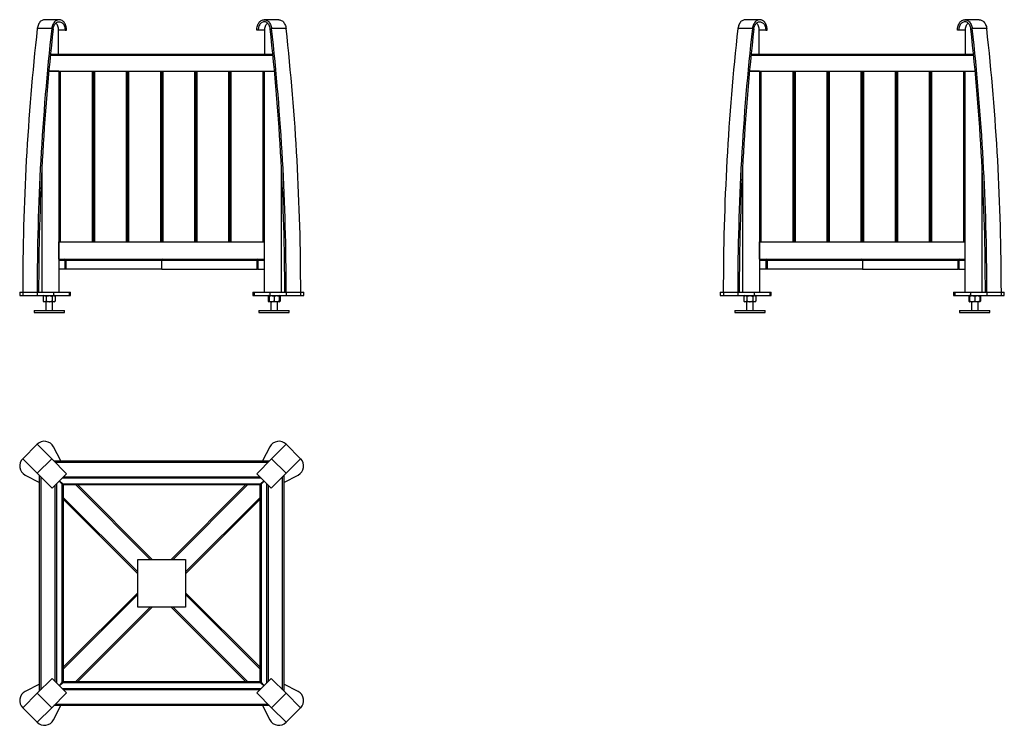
# Model space of a CAD drawing. Header units: millimetres. Extents: x 61 to 254, y 40 to 178.
import ezdxf

# ---------------------------------------------------------------- set-up
doc = ezdxf.new("R2010")
doc.units = ezdxf.units.MM

msp = doc.modelspace()

# ---------------------------------------------------------------- linework, layer by layer
at = {"color": 7, "linetype": 'Continuous', "lineweight": 25}
for p, q in [((69.19, 178.2), (66.36, 178.2)), ((112.07, 178.2), (109.25, 178.2)), ((206.04, 178.2), (203.21, 178.2)), ((248.92, 178.2), (246.1, 178.2)), ((67.74, 176.45), (64.92, 176.45)), ((69.09, 171.47), (69.09, 176.13)), ((70.37, 176.13), (69.09, 176.13)), ((70.37, 176.13), (70.65, 176.13)), ((108.07, 176.13), (107.78, 176.13)), ((109.34, 176.13), (108.07, 176.13)), ((109.34, 171.47), (109.34, 176.13)), ((113.52, 176.45), (110.69, 176.45)), ((204.59, 176.45), (201.77, 176.45)), ((205.94, 171.47), (205.94, 176.13)), ((207.22, 176.13), (205.94, 176.13)), ((207.22, 176.13), (207.5, 176.13)), ((244.92, 176.13), (244.63, 176.13)), ((246.19, 176.13), (244.92, 176.13)), ((246.19, 171.47), (246.19, 176.13)), ((250.37, 176.45), (247.54, 176.45)), ((67.5, 171.47), (110.93, 171.47)), ((204.35, 171.47), (247.78, 171.47)), ((69.15, 168.13), (67.18, 168.13)), ((67.18, 168.13), (111.25, 168.13)), ((69.15, 168.13), (69.15, 125)), ((69.22, 134.8), (69.22, 168.13)), ((75.88, 134.8), (75.88, 168.13)), ((82.55, 134.8), (82.55, 168.13)), ((89.22, 168.13), (89.22, 134.8)), ((95.88, 168.13), (95.88, 134.8)), ((102.55, 168.13), (102.55, 134.8)), ((109.22, 168.13), (109.22, 134.8)), ((109.28, 125), (109.28, 168.13)), ((109.28, 168.13), (111.25, 168.13)), ((206, 168.13), (204.03, 168.13)), ((204.03, 168.13), (248.1, 168.13)), ((206, 168.13), (206, 125)), ((206.07, 134.8), (206.07, 168.13)), ((212.73, 168.13), (212.73, 134.8)), ((219.4, 134.8), (219.4, 168.13)), ((226.07, 134.8), (226.07, 168.13)), ((232.73, 134.8), (232.73, 168.13)), ((239.4, 134.8), (239.4, 168.13)), ((246.07, 168.13), (246.07, 134.8)), ((246.13, 125), (246.13, 168.13)), ((246.13, 168.13), (248.1, 168.13)), ((65.82, 149.37), (65.82, 125)), ((112.62, 125), (112.62, 149.37)), ((202.67, 149.37), (202.67, 125)), ((249.47, 125), (249.47, 149.37)), ((69.15, 131.47), (69.15, 134.8)), ((69.15, 134.8), (109.28, 134.8)), ((109.28, 131.47), (109.28, 134.8)), ((206, 131.47), (206, 134.8)), ((206, 134.8), (246.13, 134.8)), ((246.13, 131.47), (246.13, 134.8)), ((69.15, 131.47), (109.28, 131.47)), ((70.29, 131.27), (69.15, 131.27)), ((70.34, 129.47), (70.34, 131.2)), ((70.48, 131.2), (70.48, 129.47)), ((107.84, 131.2), (89.22, 131.2)), ((89.22, 129.47), (89.22, 131.2)), ((107.84, 129.47), (107.84, 131.2)), ((107.98, 131.2), (107.98, 129.47)), ((109.28, 131.27), (108.03, 131.27)), ((206, 131.47), (246.13, 131.47)), ((207.26, 131.27), (206, 131.27)), ((207.3, 129.47), (207.3, 131.2)), ((207.45, 131.2), (207.45, 129.47)), ((226.07, 131.2), (207.45, 131.2)), ((226.07, 131.2), (226.07, 129.47)), ((244.8, 129.47), (244.8, 131.2)), ((244.95, 131.2), (244.95, 129.47)), ((246.13, 131.27), (244.99, 131.27)), ((70.34, 129.47), (69.15, 129.47)), ((70.48, 129.47), (70.34, 129.47)), ((89.22, 129.47), (70.48, 129.47)), ((89.22, 129.47), (107.84, 129.47)), ((107.98, 129.47), (107.84, 129.47)), ((107.98, 129.47), (109.28, 129.47)), ((207.3, 129.47), (206, 129.47)), ((207.45, 129.47), (207.3, 129.47)), ((226.07, 129.47), (207.45, 129.47)), ((226.07, 129.47), (244.8, 129.47)), ((244.95, 129.47), (244.8, 129.47)), ((244.95, 129.47), (246.13, 129.47)), ((61.48, 125), (61.48, 124.33)), ((61.48, 125), (62.07, 125)), ((61.48, 124.33), (62.07, 124.33)), ((62.07, 125), (62.07, 124.33)), ((62.07, 125), (64.9, 125)), ((62.07, 124.33), (64.9, 124.33)), ((64.9, 125), (64.9, 124.33)), ((64.9, 125), (68.08, 125)), ((64.9, 124.33), (68.08, 124.33)), ((66.27, 124.33), (66.1, 124.19)), ((66.1, 124.19), (66.1, 123.27)), ((66.1, 123.27), (66.27, 123.13)), ((68.24, 123.13), (66.27, 123.13)), ((66.59, 123.13), (66.59, 121.4)), ((66.68, 124.19), (66.68, 123.27)), ((67.83, 124.19), (67.83, 123.27)), ((67.92, 121.4), (67.92, 123.13)), ((68.08, 125), (68.08, 124.33)), ((68.08, 125), (71.15, 125)), ((68.08, 124.33), (71.15, 124.33)), ((68.41, 124.19), (68.24, 124.33)), ((68.24, 123.13), (68.41, 123.27)), ((68.41, 124.19), (68.41, 123.27)), ((71.15, 125), (71.15, 124.33)), ((71.15, 125), (71.39, 125)), ((71.15, 124.33), (71.39, 124.33)), ((71.39, 124.33), (71.39, 125)), ((107.05, 125), (107.05, 124.33)), ((107.05, 125), (107.28, 125)), ((107.05, 124.33), (107.28, 124.33)), ((107.28, 125), (107.28, 124.33)), ((107.28, 125), (110.35, 125)), ((107.28, 124.33), (110.35, 124.33)), ((110.18, 124.32), (110.02, 124.19)), ((110.02, 124.19), (110.02, 123.27)), ((110.02, 123.27), (110.18, 123.14)), ((110.19, 124.33), (110.18, 124.32)), ((110.18, 124.19), (110.18, 123.27)), ((110.18, 123.14), (110.19, 123.13)), ((111.18, 123.13), (110.19, 123.13)), ((110.35, 125), (110.35, 124.33)), ((110.35, 125), (113.54, 125)), ((110.35, 124.33), (113.54, 124.33)), ((110.51, 123.13), (110.51, 121.4)), ((111.18, 124.19), (111.18, 123.27)), ((112.17, 123.13), (111.18, 123.13)), ((111.85, 121.4), (111.85, 123.13)), ((112.18, 124.32), (112.17, 124.33)), ((112.17, 123.13), (112.18, 123.14)), ((112.33, 124.19), (112.18, 124.32)), ((112.18, 124.19), (112.18, 123.27)), ((112.18, 123.14), (112.33, 123.27)), ((112.33, 124.19), (112.33, 123.27)), ((113.54, 125), (113.54, 124.33)), ((113.54, 125), (116.36, 125)), ((113.54, 124.33), (116.36, 124.33)), ((116.36, 125), (116.36, 124.33)), ((116.36, 125), (116.95, 125)), ((116.36, 124.33), (116.95, 124.33)), ((116.95, 124.33), (116.95, 125)), ((198.33, 125), (198.33, 124.33)), ((198.33, 125), (198.92, 125)), ((198.33, 124.33), (198.92, 124.33)), ((198.92, 125), (198.92, 124.33)), ((198.92, 125), (201.75, 125)), ((198.92, 124.33), (201.75, 124.33)), ((201.75, 125), (201.75, 124.33)), ((201.75, 125), (204.93, 125)), ((201.75, 124.33), (204.93, 124.33)), ((203.11, 124.33), (202.95, 124.19)), ((202.95, 124.19), (202.95, 123.27)), ((202.95, 123.27), (203.11, 123.13)), ((205.09, 123.13), (203.11, 123.13)), ((203.44, 123.13), (203.44, 121.4)), ((203.53, 124.19), (203.53, 123.27)), ((204.68, 124.19), (204.68, 123.27)), ((204.77, 121.4), (204.77, 123.13)), ((204.93, 125), (204.93, 124.33)), ((204.93, 125), (208, 125)), ((204.93, 124.33), (208, 124.33)), ((205.26, 124.19), (205.09, 124.33)), ((205.09, 123.13), (205.26, 123.27)), ((205.26, 124.19), (205.26, 123.27)), ((208, 125), (208, 124.33)), ((208, 125), (208.24, 125)), ((208, 124.33), (208.24, 124.33)), ((208.24, 124.33), (208.24, 125)), ((243.9, 125), (243.9, 124.33)), ((243.9, 125), (244.13, 125)), ((243.9, 124.33), (244.13, 124.33)), ((244.13, 125), (244.13, 124.33)), ((244.13, 125), (247.2, 125)), ((244.13, 124.33), (247.2, 124.33)), ((247.03, 124.32), (246.87, 124.19)), ((246.87, 124.19), (246.87, 123.27)), ((246.87, 123.27), (247.03, 123.14)), ((247.04, 124.33), (247.03, 124.32)), ((247.03, 124.19), (247.03, 123.27)), ((247.03, 123.14), (247.04, 123.13)), ((248.03, 123.13), (247.04, 123.13)), ((247.2, 125), (247.2, 124.33)), ((247.2, 125), (250.39, 125)), ((247.2, 124.33), (250.39, 124.33)), ((247.36, 123.13), (247.36, 121.4)), ((248.03, 124.19), (248.03, 123.27)), ((249.02, 123.13), (248.03, 123.13)), ((248.7, 121.4), (248.7, 123.13)), ((249.03, 124.32), (249.02, 124.33)), ((249.02, 123.13), (249.03, 123.14)), ((249.18, 124.19), (249.03, 124.32)), ((249.03, 124.19), (249.03, 123.27)), ((249.03, 123.14), (249.18, 123.27)), ((249.18, 124.19), (249.18, 123.27)), ((250.39, 125), (250.39, 124.33)), ((250.39, 125), (253.21, 125)), ((250.39, 124.33), (253.21, 124.33)), ((253.21, 125), (253.21, 124.33)), ((253.21, 125), (253.8, 125)), ((253.21, 124.33), (253.8, 124.33)), ((253.8, 124.33), (253.8, 125)), ((64.29, 121.4), (64.29, 121)), ((64.29, 121.4), (70.22, 121.4)), ((70.22, 121), (70.22, 121.4)), ((108.21, 121.4), (108.21, 121)), ((108.21, 121.4), (114.15, 121.4)), ((114.15, 121), (114.15, 121.4)), ((201.14, 121.4), (201.14, 121)), ((201.14, 121.4), (207.07, 121.4)), ((207.07, 121), (207.07, 121.4)), ((245.06, 121.4), (245.06, 121)), ((245.06, 121.4), (251, 121.4)), ((251, 121), (251, 121.4)), ((64.29, 121), (70.22, 121)), ((108.21, 121), (114.15, 121)), ((201.14, 121), (207.07, 121)), ((245.06, 121), (251, 121)), ((64.9, 95.31), (62.07, 92.48)), ((67.74, 92.46), (64.9, 95.31)), ((69.54, 92.04), (68.08, 94.82)), ((110.35, 94.82), (108.89, 92.04)), ((110.69, 92.46), (113.54, 95.31)), ((116.36, 92.48), (113.54, 95.31)), ((64.92, 89.63), (62.07, 92.48)), ((64.92, 89.63), (67.74, 92.46)), ((70.65, 89.56), (67.74, 92.46)), ((107.78, 89.56), (110.69, 92.46)), ((110.69, 92.46), (113.52, 89.63)), ((113.52, 89.63), (116.36, 92.48)), ((68.17, 92.04), (110.27, 92.04)), ((62.55, 89.3), (65.34, 87.84)), ((67.82, 86.73), (64.92, 89.63)), ((65.34, 47.11), (65.34, 89.21)), ((67.82, 86.73), (70.65, 89.56)), ((108.64, 88.71), (69.8, 88.71)), ((107.78, 89.56), (110.61, 86.73)), ((110.61, 86.73), (113.52, 89.63)), ((113.1, 87.84), (115.88, 89.3)), ((113.1, 89.21), (113.1, 47.11)), ((68.67, 87.58), (68.67, 48.74)), ((69.8, 87.49), (69.19, 88.1)), ((69.27, 88.18), (69.88, 87.57)), ((69.8, 48.83), (69.8, 87.49)), ((69.8, 87.49), (70, 87.29)), ((69.88, 87.57), (108.55, 87.57)), ((70.08, 87.37), (69.88, 87.57)), ((70, 87.29), (70, 49.03)), ((108.35, 87.37), (70.08, 87.37)), ((72.83, 87.37), (87.38, 72.83)), ((91.06, 72.83), (105.6, 87.37)), ((108.55, 87.57), (108.35, 87.37)), ((108.43, 87.29), (108.63, 87.49)), ((108.43, 49.03), (108.43, 87.29)), ((108.55, 87.57), (109.16, 88.18)), ((109.24, 88.1), (108.63, 87.49)), ((108.63, 87.49), (108.63, 48.83)), ((109.76, 48.74), (109.76, 87.58)), ((84.55, 70), (70, 84.55)), ((108.43, 84.55), (93.88, 70)), ((84.55, 63.49), (84.55, 72.83)), ((84.55, 72.83), (93.88, 72.83)), ((93.88, 72.83), (93.88, 63.49)), ((70, 51.78), (84.55, 66.32)), ((93.88, 66.32), (108.43, 51.78)), ((87.38, 63.49), (72.83, 48.95)), ((93.88, 63.49), (84.55, 63.49)), ((105.6, 48.95), (91.06, 63.49)), ((65.34, 48.49), (62.55, 47.03)), ((67.82, 49.59), (64.92, 46.69)), ((70.65, 46.77), (67.82, 49.59)), ((69.19, 48.22), (69.8, 48.83)), ((69.88, 48.75), (69.27, 48.14)), ((70, 49.03), (69.8, 48.83)), ((69.88, 48.75), (70.08, 48.95)), ((108.55, 48.75), (69.88, 48.75)), ((70.08, 48.95), (108.35, 48.95)), ((110.61, 49.59), (107.78, 46.77)), ((108.35, 48.95), (108.55, 48.75)), ((108.63, 48.83), (108.43, 49.03)), ((109.16, 48.14), (108.55, 48.75)), ((108.63, 48.83), (109.24, 48.22)), ((110.61, 49.59), (113.52, 46.69)), ((115.88, 47.03), (113.1, 48.49)), ((64.92, 46.69), (62.07, 43.84)), ((67.74, 43.86), (64.92, 46.69)), ((70.65, 46.77), (67.74, 43.86)), ((69.8, 47.62), (108.64, 47.62)), ((107.78, 46.77), (110.69, 43.86)), ((113.52, 46.69), (110.69, 43.86)), ((113.52, 46.69), (116.36, 43.84)), ((68.08, 41.5), (69.54, 44.28)), ((110.27, 44.28), (68.17, 44.28)), ((108.89, 44.28), (110.35, 41.5)), ((62.07, 43.84), (64.9, 41.01)), ((67.74, 43.86), (64.9, 41.01)), ((110.69, 43.86), (113.54, 41.01)), ((113.54, 41.01), (116.36, 43.84))]:
    msp.add_line(p, q, dxfattribs=at)
at = {"color": 8, "linetype": 'Continuous', "lineweight": 25}
for p, q in [((110.96, 171.2), (67.48, 171.2)), ((247.81, 171.2), (204.32, 171.2)), ((69.42, 168.13), (69.42, 134.8)), ((75.68, 134.8), (75.68, 168.13)), ((76.08, 168.13), (76.08, 134.8)), ((82.35, 134.8), (82.35, 168.13)), ((82.75, 168.13), (82.75, 134.8)), ((89.02, 134.8), (89.02, 168.13)), ((89.42, 168.13), (89.42, 134.8)), ((95.68, 134.8), (95.68, 168.13)), ((96.08, 168.13), (96.08, 134.8)), ((102.35, 134.8), (102.35, 168.13)), ((102.75, 168.13), (102.75, 134.8)), ((109.02, 134.8), (109.02, 168.13)), ((206.27, 168.13), (206.27, 134.8)), ((212.53, 134.8), (212.53, 168.13)), ((212.93, 168.13), (212.93, 134.8)), ((219.2, 134.8), (219.2, 168.13)), ((219.6, 168.13), (219.6, 134.8)), ((225.87, 134.8), (225.87, 168.13)), ((226.27, 168.13), (226.27, 134.8)), ((232.53, 134.8), (232.53, 168.13)), ((232.93, 168.13), (232.93, 134.8)), ((239.2, 134.8), (239.2, 168.13)), ((239.6, 168.13), (239.6, 134.8)), ((245.87, 134.8), (245.87, 168.13)), ((70.34, 131.2), (69.15, 131.2)), ((89.22, 131.2), (70.48, 131.2)), ((109.28, 131.2), (107.98, 131.2)), ((207.3, 131.2), (206, 131.2)), ((244.8, 131.2), (226.07, 131.2)), ((246.13, 131.2), (244.95, 131.2)), ((110, 91.77), (68.43, 91.77)), ((65.6, 88.95), (65.6, 47.38)), ((70.07, 88.97), (108.37, 88.97)), ((112.83, 47.38), (112.83, 88.95)), ((68.4, 49.01), (68.4, 87.31)), ((87, 72.83), (72.46, 87.37)), ((105.98, 87.37), (91.43, 72.83)), ((110.03, 87.31), (110.03, 49.01)), ((70, 84.92), (84.55, 70.38)), ((93.88, 70.38), (108.43, 84.92)), ((84.55, 65.95), (70, 51.4)), ((108.43, 51.4), (93.88, 65.95)), ((72.46, 48.95), (87, 63.49)), ((91.43, 63.49), (105.98, 48.95)), ((108.37, 47.35), (70.07, 47.35)), ((68.43, 44.55), (110, 44.55))]:
    msp.add_line(p, q, dxfattribs=at)
at = {"color": 7, "linetype": 'Continuous', "lineweight": 25, "flags": 128}
for points in [[(66.36, 178.2), (66.32, 178.2), (66.16, 178.18), (66.01, 178.14), (65.86, 178.07), (65.72, 177.99), (65.58, 177.88), (65.45, 177.75), (65.34, 177.61), (65.23, 177.45), (65.14, 177.27), (65.06, 177.08), (65, 176.88), (64.95, 176.67), (64.92, 176.45)], [(70.65, 176.13), (70.64, 176.35), (70.62, 176.57), (70.57, 176.78), (70.52, 176.99), (70.45, 177.18), (70.36, 177.37), (70.26, 177.54), (70.15, 177.69), (70.03, 177.82), (69.89, 177.94), (69.75, 178.04), (69.61, 178.11), (69.46, 178.16), (69.3, 178.19), (69.15, 178.2), (68.99, 178.18), (68.84, 178.14), (68.69, 178.07), (68.55, 177.99), (68.41, 177.88), (68.28, 177.75), (68.17, 177.61), (68.06, 177.45), (67.97, 177.27), (67.89, 177.08), (67.82, 176.88), (67.78, 176.67), (67.74, 176.45)], [(68.02, 176.39), (68.05, 176.59), (68.1, 176.77), (68.16, 176.95), (68.24, 177.12), (68.33, 177.27), (68.43, 177.41), (68.54, 177.53), (68.67, 177.63), (68.79, 177.7), (68.93, 177.76), (69.07, 177.79), (69.21, 177.8), (69.35, 177.78), (69.49, 177.74), (69.62, 177.68), (69.75, 177.6), (69.87, 177.49), (69.98, 177.37), (70.08, 177.23), (70.16, 177.07), (70.23, 176.9), (70.29, 176.72), (70.33, 176.53), (70.36, 176.33), (70.37, 176.13)], [(69.09, 176.13), (69.08, 176.34), (69.06, 176.54), (69.01, 176.74), (68.95, 176.93), (68.87, 177.1), (68.78, 177.27), (68.67, 177.41), (68.55, 177.53), (68.55, 177.54)], [(107.78, 176.13), (107.79, 176.35), (107.82, 176.57), (107.86, 176.78), (107.92, 176.99), (107.99, 177.18), (108.07, 177.37), (108.17, 177.54), (108.29, 177.69), (108.41, 177.82), (108.54, 177.94), (108.68, 178.04), (108.83, 178.11), (108.98, 178.16), (109.13, 178.19), (109.29, 178.2), (109.44, 178.18), (109.6, 178.14), (109.75, 178.07), (109.89, 177.99), (110.02, 177.88), (110.15, 177.75), (110.27, 177.61), (110.37, 177.45), (110.47, 177.27), (110.55, 177.08), (110.61, 176.88), (110.66, 176.67), (110.69, 176.45)], [(110.41, 176.39), (110.38, 176.59), (110.33, 176.77), (110.27, 176.95), (110.2, 177.12), (110.11, 177.27), (110, 177.41), (109.89, 177.53), (109.77, 177.63), (109.64, 177.7), (109.5, 177.76), (109.37, 177.79), (109.22, 177.8), (109.08, 177.78), (108.95, 177.74), (108.81, 177.68), (108.69, 177.6), (108.57, 177.49), (108.46, 177.37), (108.36, 177.23), (108.27, 177.07), (108.2, 176.9), (108.14, 176.72), (108.1, 176.53), (108.08, 176.33), (108.07, 176.13)], [(109.34, 176.13), (109.35, 176.34), (109.38, 176.54), (109.42, 176.74), (109.48, 176.93), (109.56, 177.1), (109.65, 177.27), (109.76, 177.41), (109.88, 177.53), (109.88, 177.54)], [(112.07, 178.2), (112.12, 178.2), (112.27, 178.18), (112.42, 178.14), (112.57, 178.07), (112.72, 177.99), (112.85, 177.88), (112.98, 177.75), (113.1, 177.61), (113.2, 177.45), (113.29, 177.27), (113.37, 177.08), (113.44, 176.88), (113.49, 176.67), (113.52, 176.45)], [(203.21, 178.2), (203.17, 178.2), (203.01, 178.18), (202.86, 178.14), (202.71, 178.07), (202.57, 177.99), (202.43, 177.88), (202.3, 177.75), (202.19, 177.61), (202.08, 177.45), (201.99, 177.27), (201.91, 177.08), (201.85, 176.88), (201.8, 176.67), (201.77, 176.45)], [(207.5, 176.13), (207.49, 176.35), (207.47, 176.57), (207.42, 176.78), (207.37, 176.99), (207.3, 177.18), (207.21, 177.37), (207.11, 177.54), (207, 177.69), (206.88, 177.82), (206.74, 177.94), (206.6, 178.04), (206.46, 178.11), (206.31, 178.16), (206.15, 178.19), (206, 178.2), (205.84, 178.18), (205.69, 178.14), (205.54, 178.07), (205.4, 177.99), (205.26, 177.88), (205.13, 177.75), (205.01, 177.61), (204.91, 177.45), (204.82, 177.27), (204.74, 177.08), (204.67, 176.88), (204.63, 176.67), (204.59, 176.45)], [(204.87, 176.39), (204.9, 176.59), (204.95, 176.77), (205.01, 176.95), (205.09, 177.12), (205.18, 177.27), (205.28, 177.41), (205.39, 177.53), (205.51, 177.63), (205.64, 177.7), (205.78, 177.76), (205.92, 177.79), (206.06, 177.8), (206.2, 177.78), (206.34, 177.74), (206.47, 177.68), (206.6, 177.6), (206.72, 177.49), (206.83, 177.37), (206.93, 177.23), (207.01, 177.07), (207.08, 176.9), (207.14, 176.72), (207.18, 176.53), (207.21, 176.33), (207.22, 176.13)], [(205.94, 176.13), (205.93, 176.34), (205.91, 176.54), (205.86, 176.74), (205.8, 176.93), (205.72, 177.1), (205.63, 177.27), (205.52, 177.41), (205.4, 177.53), (205.4, 177.54)], [(244.63, 176.13), (244.64, 176.35), (244.67, 176.57), (244.71, 176.78), (244.77, 176.99), (244.84, 177.18), (244.92, 177.37), (245.02, 177.54), (245.13, 177.69), (245.26, 177.82), (245.39, 177.94), (245.53, 178.04), (245.68, 178.11), (245.83, 178.16), (245.98, 178.19), (246.14, 178.2), (246.29, 178.18), (246.45, 178.14), (246.59, 178.07), (246.74, 177.99), (246.87, 177.88), (247, 177.75), (247.12, 177.61), (247.22, 177.45), (247.32, 177.27), (247.39, 177.08), (247.46, 176.88), (247.51, 176.67), (247.54, 176.45)], [(247.26, 176.39), (247.23, 176.59), (247.18, 176.77), (247.12, 176.95), (247.05, 177.12), (246.96, 177.27), (246.85, 177.41), (246.74, 177.53), (246.62, 177.63), (246.49, 177.7), (246.35, 177.76), (246.21, 177.79), (246.07, 177.8), (245.93, 177.78), (245.8, 177.74), (245.66, 177.68), (245.54, 177.6), (245.42, 177.49), (245.31, 177.37), (245.21, 177.23), (245.12, 177.07), (245.05, 176.9), (244.99, 176.72), (244.95, 176.53), (244.93, 176.33), (244.92, 176.13)], [(246.19, 176.13), (246.2, 176.34), (246.23, 176.54), (246.27, 176.74), (246.33, 176.93), (246.41, 177.1), (246.5, 177.27), (246.61, 177.41), (246.73, 177.53), (246.73, 177.54)], [(248.92, 178.2), (248.97, 178.2), (249.12, 178.18), (249.27, 178.14), (249.42, 178.07), (249.57, 177.99), (249.7, 177.88), (249.83, 177.75), (249.95, 177.61), (250.05, 177.45), (250.14, 177.27), (250.22, 177.08), (250.29, 176.88), (250.34, 176.67), (250.37, 176.45)]]:
    msp.add_lwpolyline(points, dxfattribs=at)
at = {"color": 7, "linetype": 'Continuous', "lineweight": 25}
for centre, radius, start, end in [((527.47, 125.06), 465.4, 173.6601, 180.0077), ((530.29, 125.06), 465.4, 173.6601, 180.0077), ((530.01, 125.06), 464.83, 173.6601, 180.0077), ((-351.58, 125.06), 464.83, 359.9923, 6.3399), ((-351.86, 125.06), 465.4, 359.9923, 6.3399), ((-349.03, 125.06), 465.4, 359.9923, 6.3399), ((664.31, 125.06), 465.4, 173.6601, 180.0077), ((667.14, 125.06), 465.4, 173.6601, 180.0077), ((666.86, 125.06), 464.83, 173.6601, 180.0077), ((-214.73, 125.06), 464.83, 359.9923, 6.3399), ((-215.01, 125.06), 465.4, 359.9923, 6.3399), ((-212.18, 125.06), 465.4, 359.9923, 6.3399), ((70.24, 131.23), 0.238, 351.9505, 78.5782), ((70.28, 131.21), 0.0595, 351.9505, 78.5782), ((89.45, 131.23), 0.238, 101.4218, 188.0495), ((108.07, 131.23), 0.238, 101.4218, 188.0495), ((108.04, 131.21), 0.0595, 101.4218, 188.0495), ((207.21, 131.23), 0.238, 351.9505, 78.5782), ((207.25, 131.21), 0.0595, 351.9505, 78.5782), ((225.83, 131.23), 0.238, 351.9505, 78.5782), ((245.04, 131.23), 0.238, 101.4218, 188.0495), ((245.01, 131.21), 0.0595, 101.4218, 188.0495), ((66.31, 93.89), 2, 27.6764, 135), ((112.12, 93.89), 2, 45, 152.3236), ((63.48, 91.07), 2, 135, 242.3236), ((114.95, 91.07), 2, 297.6764, 45), ((63.48, 45.26), 2, 117.6764, 225), ((114.95, 45.26), 2, 315, 62.3236), ((66.31, 42.43), 2, 225, 332.3236), ((112.12, 42.43), 2, 207.6764, 315)]:
    msp.add_arc(centre, radius, start, end, dxfattribs=at)
for points, knots in [([(66.1, 124.19), (66.14, 124.22), (66.22, 124.28), (66.34, 124.33), (66.47, 124.32), (66.58, 124.27), (66.65, 124.22), (66.68, 124.19)], [0, 0, 0, 0, 0.209406, 0.423711, 0.633866, 0.852729, 1, 1, 1, 1]), ([(66.1, 123.27), (66.14, 123.24), (66.22, 123.18), (66.34, 123.14), (66.47, 123.14), (66.58, 123.2), (66.65, 123.25), (66.68, 123.27)], [0, 0, 0, 0, 0.209406, 0.423711, 0.633866, 0.852729, 1, 1, 1, 1]), ([(66.68, 124.19), (66.71, 124.21), (66.8, 124.25), (66.98, 124.3), (67.22, 124.33), (67.46, 124.31), (67.67, 124.26), (67.79, 124.21), (67.83, 124.19)], [0, 0, 0, 0, 0.076395, 0.267818, 0.463787, 0.669759, 0.883481, 1, 1, 1, 1]), ([(66.68, 123.27), (66.71, 123.26), (66.8, 123.22), (66.98, 123.17), (67.22, 123.13), (67.46, 123.15), (67.67, 123.21), (67.79, 123.25), (67.83, 123.27)], [0, 0, 0, 0, 0.076395, 0.267818, 0.463787, 0.669759, 0.883481, 1, 1, 1, 1]), ([(67.83, 124.19), (67.87, 124.22), (67.95, 124.28), (68.07, 124.33), (68.2, 124.32), (68.31, 124.27), (68.38, 124.22), (68.41, 124.19)], [0, 0, 0, 0, 0.209406, 0.423711, 0.633866, 0.852729, 1, 1, 1, 1]), ([(67.83, 123.27), (67.87, 123.24), (67.95, 123.18), (68.07, 123.14), (68.2, 123.14), (68.31, 123.2), (68.38, 123.25), (68.41, 123.27)], [0, 0, 0, 0, 0.209406, 0.423711, 0.633866, 0.852729, 1, 1, 1, 1]), ([(110.02, 124.19), (110.06, 124.23), (110.11, 124.27), (110.17, 124.29), (110.18, 124.29)], [0, 0, 0, 0, 0.76814, 1, 1, 1, 1]), ([(110.02, 123.27), (110.06, 123.24), (110.11, 123.2), (110.17, 123.18), (110.18, 123.18)], [0, 0, 0, 0, 0.76814, 1, 1, 1, 1]), ([(110.18, 124.19), (110.25, 124.22), (110.38, 124.28), (110.6, 124.33), (110.82, 124.32), (111.01, 124.27), (111.13, 124.22), (111.18, 124.19)], [0, 0, 0, 0, 0.209406, 0.423711, 0.633866, 0.852729, 1, 1, 1, 1]), ([(110.18, 124.32), (110.18, 124.32), (110.18, 124.33), (110.18, 124.3), (110.18, 124.25), (110.18, 124.21), (110.18, 124.19)], [0, 0, 0, 0, 0.072033, 0.454154, 0.847147, 1, 1, 1, 1]), ([(110.18, 123.14), (110.18, 123.14), (110.18, 123.14), (110.18, 123.17), (110.18, 123.22), (110.18, 123.26), (110.18, 123.27)], [0, 0, 0, 0, 0.072033, 0.454154, 0.847147, 1, 1, 1, 1]), ([(110.18, 123.27), (110.25, 123.24), (110.38, 123.18), (110.6, 123.14), (110.82, 123.14), (111.01, 123.2), (111.13, 123.25), (111.18, 123.27)], [0, 0, 0, 0, 0.209406, 0.423711, 0.633866, 0.852729, 1, 1, 1, 1]), ([(111.18, 124.19), (111.25, 124.22), (111.38, 124.28), (111.6, 124.33), (111.82, 124.32), (112.01, 124.27), (112.13, 124.22), (112.18, 124.19)], [0, 0, 0, 0, 0.209406, 0.423711, 0.633866, 0.852729, 1, 1, 1, 1]), ([(111.18, 123.27), (111.25, 123.24), (111.38, 123.18), (111.6, 123.14), (111.82, 123.14), (112.01, 123.2), (112.13, 123.25), (112.18, 123.27)], [0, 0, 0, 0, 0.209406, 0.423711, 0.633866, 0.852729, 1, 1, 1, 1]), ([(112.18, 124.19), (112.18, 124.21), (112.18, 124.25), (112.18, 124.3), (112.18, 124.33), (112.18, 124.32), (112.18, 124.32)], [0, 0, 0, 0, 0.15285, 0.535844, 0.927935, 1, 1, 1, 1]), ([(112.18, 124.29), (112.2, 124.28), (112.26, 124.26), (112.31, 124.22), (112.33, 124.19)], [0, 0, 0, 0, 0.459268, 1, 1, 1, 1]), ([(112.18, 123.27), (112.18, 123.26), (112.18, 123.22), (112.18, 123.17), (112.18, 123.14), (112.18, 123.14), (112.18, 123.14)], [0, 0, 0, 0, 0.15285, 0.535844, 0.927935, 1, 1, 1, 1]), ([(112.18, 123.18), (112.2, 123.19), (112.26, 123.21), (112.31, 123.25), (112.33, 123.27)], [0, 0, 0, 0, 0.459268, 1, 1, 1, 1]), ([(202.95, 124.19), (202.99, 124.22), (203.07, 124.28), (203.19, 124.33), (203.32, 124.32), (203.43, 124.27), (203.5, 124.22), (203.53, 124.19)], [0, 0, 0, 0, 0.209406, 0.423711, 0.633866, 0.852729, 1, 1, 1, 1]), ([(202.95, 123.27), (202.99, 123.24), (203.07, 123.18), (203.19, 123.14), (203.32, 123.14), (203.43, 123.2), (203.5, 123.25), (203.53, 123.27)], [0, 0, 0, 0, 0.209406, 0.423711, 0.633866, 0.852729, 1, 1, 1, 1]), ([(203.53, 124.19), (203.56, 124.21), (203.65, 124.25), (203.83, 124.3), (204.06, 124.33), (204.31, 124.31), (204.52, 124.26), (204.64, 124.21), (204.68, 124.19)], [0, 0, 0, 0, 0.076395, 0.267818, 0.463787, 0.669759, 0.883481, 1, 1, 1, 1]), ([(203.53, 123.27), (203.56, 123.26), (203.65, 123.22), (203.83, 123.17), (204.06, 123.13), (204.31, 123.15), (204.52, 123.21), (204.64, 123.25), (204.68, 123.27)], [0, 0, 0, 0, 0.076395, 0.267818, 0.463787, 0.669759, 0.883481, 1, 1, 1, 1]), ([(204.68, 124.19), (204.72, 124.22), (204.8, 124.28), (204.92, 124.33), (205.05, 124.32), (205.16, 124.27), (205.23, 124.22), (205.26, 124.19)], [0, 0, 0, 0, 0.2094059, 0.4237113, 0.6338663, 0.8527293, 1, 1, 1, 1]), ([(204.68, 123.27), (204.72, 123.24), (204.8, 123.18), (204.92, 123.14), (205.05, 123.14), (205.16, 123.2), (205.23, 123.25), (205.26, 123.27)], [0, 0, 0, 0, 0.209406, 0.423711, 0.633866, 0.852729, 1, 1, 1, 1]), ([(246.87, 124.19), (246.91, 124.23), (246.96, 124.27), (247.02, 124.29), (247.03, 124.29)], [0, 0, 0, 0, 0.76814, 1, 1, 1, 1]), ([(246.87, 123.27), (246.91, 123.24), (246.96, 123.2), (247.02, 123.18), (247.03, 123.18)], [0, 0, 0, 0, 0.76814, 1, 1, 1, 1]), ([(247.03, 124.19), (247.1, 124.22), (247.23, 124.28), (247.45, 124.33), (247.67, 124.32), (247.86, 124.27), (247.98, 124.22), (248.03, 124.19)], [0, 0, 0, 0, 0.209406, 0.423711, 0.633866, 0.852729, 1, 1, 1, 1]), ([(247.03, 124.32), (247.03, 124.32), (247.03, 124.33), (247.03, 124.3), (247.03, 124.25), (247.03, 124.21), (247.03, 124.19)], [0, 0, 0, 0, 0.072033, 0.454154, 0.847147, 1, 1, 1, 1]), ([(247.03, 123.14), (247.03, 123.14), (247.03, 123.14), (247.03, 123.17), (247.03, 123.22), (247.03, 123.26), (247.03, 123.27)], [0, 0, 0, 0, 0.072033, 0.454154, 0.847147, 1, 1, 1, 1]), ([(247.03, 123.27), (247.1, 123.24), (247.23, 123.18), (247.45, 123.14), (247.67, 123.14), (247.86, 123.2), (247.98, 123.25), (248.03, 123.27)], [0, 0, 0, 0, 0.209406, 0.423711, 0.633866, 0.852729, 1, 1, 1, 1]), ([(248.03, 124.19), (248.1, 124.22), (248.23, 124.28), (248.45, 124.33), (248.67, 124.32), (248.86, 124.27), (248.98, 124.22), (249.03, 124.19)], [0, 0, 0, 0, 0.209406, 0.423711, 0.633866, 0.852729, 1, 1, 1, 1]), ([(248.03, 123.27), (248.1, 123.24), (248.23, 123.18), (248.45, 123.14), (248.67, 123.14), (248.86, 123.2), (248.98, 123.25), (249.03, 123.27)], [0, 0, 0, 0, 0.209406, 0.423711, 0.633866, 0.852729, 1, 1, 1, 1]), ([(249.03, 124.19), (249.03, 124.21), (249.03, 124.25), (249.03, 124.3), (249.03, 124.33), (249.03, 124.32), (249.03, 124.32)], [0, 0, 0, 0, 0.1528498, 0.5358438, 0.9279347, 1, 1, 1, 1]), ([(249.03, 124.29), (249.05, 124.28), (249.11, 124.26), (249.16, 124.22), (249.18, 124.19)], [0, 0, 0, 0, 0.459268, 1, 1, 1, 1]), ([(249.03, 123.18), (249.05, 123.19), (249.11, 123.21), (249.16, 123.25), (249.18, 123.27)], [0, 0, 0, 0, 0.459268, 1, 1, 1, 1]), ([(249.03, 123.27), (249.03, 123.26), (249.03, 123.22), (249.03, 123.17), (249.03, 123.14), (249.03, 123.14), (249.03, 123.14)], [0, 0, 0, 0, 0.15285, 0.535844, 0.927935, 1, 1, 1, 1])]:
    msp.add_open_spline(points, degree=3, knots=knots, dxfattribs=at)

doc.saveas('drawing.dxf')
